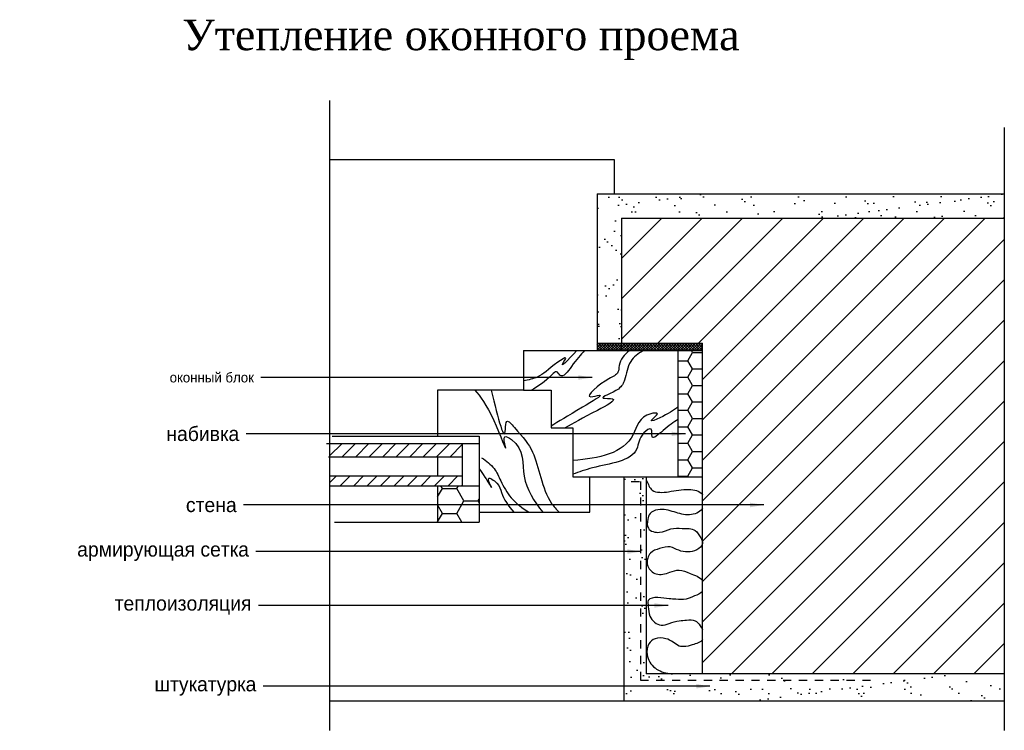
# Model space of a CAD drawing. Extents: x -6.4 to 6.5, y -2 to 7.3.
import ezdxf

# ---------------------------------------------------------------- set-up
doc = ezdxf.new("R2010")
doc.units = 0
doc.header["$LTSCALE"] = 0.03
doc.header["$MEASUREMENT"] = 0
doc.linetypes.add('ACAD_ISO02W100', pattern=[15, 12, -3])
doc.layers.get('0').update_dxf_attribs({"linetype": 'CONTINUOUS'})
doc.dimstyles.get("Standard").update_dxf_attribs({"dimscale": 0, "dimtxt": 0.19, "dimasz": 0.18, "dimexe": 0.18, "dimexo": 0.0625, "dimgap": 0.09, "dimtad": 0, "dimtih": 1, "dimtoh": 1, "dimdec": 4, "dimzin": 0, "dimtxsty": 'STANDARD', "dimblk1": 'DOT', "dimblk2": 'DOT', "dimsah": 1, "dimcen": 0.09, "dimazin": 3, "dimtfac": 1, "dimtdec": 4, "dimtofl": 0, "dimtmove": 0, "dimatfit": 3, "dimtolj": 1, "dimtzin": 0})

# ---------------------------------------------------------------- blocks, each defined once
blk = doc.blocks.new('_DOT')
at = {"color": 0, "linetype": 'BYBLOCK', "ltscale": 0.3}
blk.add_line((-0.5, 0), (-1, 0), dxfattribs=at)
at = {"color": 0, "linetype": 'BYBLOCK', "ltscale": 0.3, "const_width": 0.5}
blk.add_lwpolyline([(-0.25, 0, 1), (0.25, 0, 1)], format="xyb", close=True, dxfattribs=at)

msp = doc.modelspace()

# ---------------------------------------------------------------- hatches: boundary and pattern name
at = {"ltscale": 0.3}
h = msp.add_hatch(dxfattribs=at)
h.set_pattern_fill('AR-SAND', color=256, scale=0.2, style=0)
h.paths.add_polyline_path([(6.527, 4.684), (6.527, 5.005), (1.185, 5.005), (1.185, 3.044), (1.506, 3.044), (1.506, 4.684)])
h = msp.add_hatch(dxfattribs=at)
h.set_pattern_fill('ANSI31', color=256, scale=3, style=0)
h.paths.add_polyline_path([(2.569, -1.295), (6.527, -1.295), (6.527, 4.684), (1.506, 4.684), (1.506, 3.044), (2.569, 3.044)])
h = msp.add_hatch(dxfattribs=at)
h.set_pattern_fill('ANSI37', color=256, scale=0.2, style=0)
h.paths.add_polyline_path([(1.185, 3.044), (1.185, 2.948), (1.506, 2.948), (1.506, 3.044)])
h = msp.add_hatch(dxfattribs=at)
h.set_pattern_fill('ANSI37', color=256, scale=0.2, style=0)
h.paths.add_polyline_path([(1.506, 3.044), (1.506, 2.948), (2.569, 2.948), (2.569, 3.044)])
h = msp.add_hatch(dxfattribs=at)
h.set_pattern_fill('HONEY', color=256, style=0)
h.paths.add_polyline_path([(2.569, 2.948), (2.247, 2.948), (2.247, 1.291), (2.569, 1.291)])
h = msp.add_hatch(dxfattribs=at)
h.set_pattern_fill('ANSI31', color=256, style=0)
h.paths.add_polyline_path([(-2.324, 1.728), (-2.324, 1.555), (-0.584, 1.555), (-0.584, 1.728)])
h.paths.add_polyline_path([(-2.324, 1.304), (-2.324, 1.174), (-0.584, 1.174), (-0.584, 1.304)])
h = msp.add_hatch(dxfattribs=at)
h.set_pattern_fill('HONEY', color=256, scale=1.5, style=0)
h.paths.add_polyline_path([(-0.907, 1.174), (-0.907, 0.698), (-0.36, 0.698), (-0.36, 1.174)])
h = msp.add_hatch(dxfattribs=at)
h.set_pattern_fill('AR-SAND', color=256, scale=0.2, style=0)
h.paths.add_polyline_path([(1.539, -1.649), (5.24, -1.649), (6.527, -1.649), (6.527, -1.295), (1.828, -1.295), (1.828, 1.291), (1.539, 1.291)])

# ---------------------------------------------------------------- linework, layer by layer
for points in [[(-2.324, 6.228), (-2.324, -2.035)], [(6.527, 5.874), (6.527, -2.035)], [(-2.324, 5.456), (1.41, 5.456)], [(1.41, 5.456), (1.41, 5.005)], [(1.185, 5.005), (6.527, 5.005)], [(1.185, 5.005), (1.185, 2.948)], [(1.506, 4.684), (6.527, 4.684)], [(1.506, 4.684), (1.506, 2.948)], [(1.185, 3.044), (2.569, 3.044)], [(2.569, -1.295), (2.569, 3.044)], [(0.219, 2.948), (2.569, 2.948)], [(0.219, 2.948), (0.219, 2.428), (0.582, 2.428), (0.582, 1.935), (0.868, 1.935), (0.868, 1.291), (2.569, 1.291)], [(2.247, 1.291), (2.247, 2.948)], [(0.219, 2.428), (-0.907, 2.428), (-0.907, 1.823)], [(-2.291, 1.823), (-0.36, 1.823), (-0.36, 0.698)], [(-2.363, 1.728), (-0.36, 1.728)], [(-0.584, 1.728), (-0.584, 1.174)], [(-2.337, 1.555), (-0.584, 1.555)], [(-0.907, 1.555), (-0.907, 1.304)], [(-2.328, 1.304), (-0.584, 1.304)], [(-2.319, 1.174), (-0.36, 1.174)], [(-0.907, 1.174), (-0.907, 0.698)], [(-0.36, 0.826), (-0.36, 0.826), (1.088, 0.826), (1.088, 1.291)], [(1.539, -1.649), (1.539, 1.291)], [(1.828, 1.291), (1.828, -1.295)], [(-2.259, 0.698), (-0.36, 0.698)], [(6.527, -1.295), (1.828, -1.295)], [(-2.324, -1.649), (5.24, -1.649)], [(5.24, -1.649), (6.527, -1.649)]]:
    msp.add_lwpolyline(points, dxfattribs=at)
at = {"linetype": 'ACAD_ISO02W100', "ltscale": 0.3}
msp.add_lwpolyline([(1.633, 1.229), (1.753, 1.229), (1.753, -1.375), (4.804, -1.375)], dxfattribs=at)
at = {"ltscale": 0.3}
for points, knots in [([(0.921, 2.948), (0.796, 2.815), (0.667, 2.682), (0.807, 2.888), (0.554, 2.718), (0.456, 2.602), (0.287, 2.562), (0.219, 2.551)], [0.0463152, 0.0463152, 0.0463152, 0.0463152, 0.3318695, 0.3993984, 0.5151934, 0.8474206, 1.0459655, 1.0459655, 1.0459655, 1.0459655]), ([(1.021, 2.948), (0.97, 2.894), (0.874, 2.783), (0.724, 2.56), (0.655, 2.694), (0.519, 2.549), (0.411, 2.477), (0.324, 2.428)], [0.1270601, 0.1270601, 0.1270601, 0.1270601, 0.3783132, 0.5670385, 0.6280331, 0.6983444, 1.0242826, 1.0242826, 1.0242826, 1.0242826]), ([(1.609, 2.948), (1.545, 2.893), (1.47, 2.811), (1.468, 2.633), (1.294, 2.577), (0.953, 2.285), (1.336, 2.406), (0.852, 2.124), (0.678, 2.016), (0.582, 1.955)], [0.065963, 0.065963, 0.065963, 0.065963, 0.307299, 0.395011, 0.541696, 0.877166, 0.992484, 1.263284, 1.725535, 1.725535, 1.725535, 1.725535]), ([(1.792, 2.948), (1.726, 2.908), (1.592, 2.815), (1.563, 2.587), (1.483, 2.416), (1.142, 2.31), (1.514, 2.332), (1.06, 2.098), (0.867, 1.991), (0.767, 1.935)], [0.043211, 0.043211, 0.043211, 0.043211, 0.264422, 0.520023, 0.663542, 0.895684, 1.020226, 1.270423, 1.703462, 1.703462, 1.703462, 1.703462]), ([(-0.419, 2.428), (-0.345, 2.345), (-0.204, 2.16), (0.041, 1.501), (-0.065, 1.861), (0.245, 1.683), (0.161, 1.269), (0.358, 0.974), (0.472, 0.826)], [0.088977, 0.088977, 0.088977, 0.088977, 0.532576, 0.905217, 1.032915, 1.130501, 1.640309, 2.175639, 2.175639, 2.175639, 2.175639]), ([(-0.204, 2.428), (-0.113, 2.052), (-0.011, 1.653), (-0.016, 2.074), (0.198, 1.827), (0.413, 1.584), (0.459, 1.079), (0.652, 0.863), (0.688, 0.826)], [0.04104, 0.04104, 0.04104, 0.04104, 0.623916, 0.725912, 0.854366, 1.256472, 1.974611, 2.12853, 2.12853, 2.12853, 2.12853]), ([(2.247, 2.212), (2.19, 2.164), (2.077, 2.091), (1.824, 1.987), (2.037, 2.14), (1.738, 2.111), (1.656, 1.62), (1.214, 1.534), (0.868, 1.505)], [0.264263, 0.264263, 0.264263, 0.264263, 0.495153, 0.614552, 0.73677, 0.823083, 1.182684, 2.066831, 2.066831, 2.066831, 2.066831]), ([(2.247, 2.044), (2.191, 2.009), (2.076, 1.927), (1.878, 1.742), (1.923, 1.963), (1.728, 1.832), (1.739, 1.501), (1.231, 1.456), (0.947, 1.355), (0.868, 1.324)], [0.237, 0.237, 0.237, 0.237, 0.441307, 0.607879, 0.705459, 0.813995, 1.043263, 1.6764, 1.938666, 1.938666, 1.938666, 1.938666]), ([(-0.33, 1.542), (-0.269, 1.499), (-0.158, 1.42), (-0.072, 1.213), (0.053, 0.993), (0.206, 0.881), (0.294, 0.826)], [0, 0, 0, 0, 0.2181313, 0.3984605, 0.660467, 0.9660561, 0.9660561, 0.9660561, 0.9660561]), ([(-0.36, 1.396), (-0.34, 1.368), (-0.286, 1.29), (-0.155, 1.069), (-0.291, 1.327), (-0.095, 1.203), (-0.067, 1.033), (0.021, 0.91), (0.091, 0.826)], [0.0781566, 0.0781566, 0.0781566, 0.0781566, 0.1942493, 0.3516883, 0.4690752, 0.594898, 0.730113, 1.0416874, 1.0416874, 1.0416874, 1.0416874]), ([(1.835, 1.244), (1.854, 1.194), (1.902, 1.073), (2.155, 1.094), (2.351, 1.143), (2.532, 1.109), (2.568, 1.058), (2.569, 1.057)], [0, 0, 0, 0, 0.1457844, 0.36148, 0.6294573, 0.819064, 0.8215327, 0.8215327, 0.8215327, 0.8215327]), ([(2.569, 0.876), (2.568, 0.876), (2.533, 0.82), (2.387, 0.771), (2.194, 0.832), (2.019, 0.883), (1.875, 0.826), (1.844, 0.723), (1.833, 0.587), (2.015, 0.542), (2.148, 0.622), (2.306, 0.613), (2.471, 0.617), (2.539, 0.506), (2.587, 0.403), (2.49, 0.321), (2.376, 0.297), (2.254, 0.32), (2.141, 0.392), (2.008, 0.351), (1.891, 0.314), (1.84, 0.217), (1.836, 0.1), (1.966, -0.016), (2.123, 0.032), (2.271, 0.088), (2.414, 0.013), (2.535, -0.017), (2.568, -0.073), (2.569, -0.074)], [1.001256, 1.001256, 1.001256, 1.001256, 1.003794, 1.192373, 1.395518, 1.612098, 1.727872, 1.80747, 1.925928, 2.082676, 2.237143, 2.385296, 2.558007, 2.679255, 2.756408, 2.866318, 2.988327, 3.108759, 3.228263, 3.37057, 3.502883, 3.578982, 3.682431, 3.834146, 4.013086, 4.142285, 4.28968, 4.478677, 4.481394, 4.481394, 4.481394, 4.481394]), ([(2.569, -0.213), (2.545, -0.242), (2.459, -0.268), (2.352, -0.329), (2.234, -0.316), (2.109, -0.308), (2.001, -0.287), (1.836, -0.3), (1.863, -0.432), (1.862, -0.558), (2, -0.681), (2.142, -0.629), (2.25, -0.593), (2.363, -0.591), (2.473, -0.577), (2.532, -0.654), (2.56, -0.696), (2.569, -0.714)], [4.62294, 4.62294, 4.62294, 4.62294, 4.741264, 4.860769, 4.99394, 5.083028, 5.231732, 5.362819, 5.4441, 5.571662, 5.761061, 5.866985, 6.005186, 6.101648, 6.21287, 6.306978, 6.367088, 6.367088, 6.367088, 6.367088]), ([(2.569, -0.843), (2.543, -0.882), (2.441, -0.912), (2.342, -0.94), (2.249, -0.933), (2.182, -0.87), (2.078, -0.823), (1.952, -0.813), (1.843, -0.902), (1.827, -1.065), (1.93, -1.239), (2.081, -1.284), (2.162, -1.294), (2.173, -1.295)], [6.499362, 6.499362, 6.499362, 6.499362, 6.648903, 6.762071, 6.821718, 6.918146, 7.024052, 7.164622, 7.26972, 7.411859, 7.617232, 7.823294, 7.85856, 7.85856, 7.85856, 7.85856])]:
    msp.add_open_spline(points, degree=3, knots=knots, dxfattribs=at)

# ---------------------------------------------------------------- texts
at = {"ltscale": 0.3, "insert": (-4.258, 7.289), "char_height": 0.4, "width": 9.691, "attachment_point": 1}
msp.add_mtext('\\fTimes New Roman|b0|i0|c204|p18;Утепление оконного проема', dxfattribs=at)
at = {"ltscale": 0.3, "attachment_point": 6}
for s, insert, char_height in [('\\A1;оконный блок', (-3.317, 2.594), 0.13), ('\\A1;набивка', (-3.51, 1.855), 0.19), ('\\A1;стена', (-3.543, 0.922), 0.19), ('\\A1;армирующая сетка', (-3.382, 0.311), 0.19), ('\\A1;теплоизоляция', (-3.349, -0.396), 0.19), ('\\A1;штукатурка', (-3.285, -1.457), 0.19)]:
    msp.add_mtext(s, dxfattribs=dict(at, insert=insert, char_height=char_height))

# ---------------------------------------------------------------- leaders
at = {"ltscale": 0.3, "annotation_type": 0, "has_hookline": 1, "hookline_direction": 1, "text_width": 1.517}
msp.add_leader([(1.119, 2.594), (-3.227, 2.594)], dimstyle='STANDARD', dxfattribs=at)
at = {"ltscale": 0.3, "annotation_type": 0, "has_hookline": 1, "hookline_direction": 1}
for points, text_width in [([(2.343, 1.855), (-3.42, 1.855)], 1.267), ([(3.373, 0.922), (-3.453, 0.922)], 0.887), ([(1.763, 0.311), (-3.292, 0.311)], 3.008), ([(2.117, -0.396), (-3.259, -0.396)], 2.407), ([(2.665, -1.457), (-3.195, -1.457)], 1.837)]:
    msp.add_leader(points, dimstyle='STANDARD', override={"dimscale": 1}, dxfattribs=dict(at, text_width=text_width))

doc.saveas('drawing.dxf')
